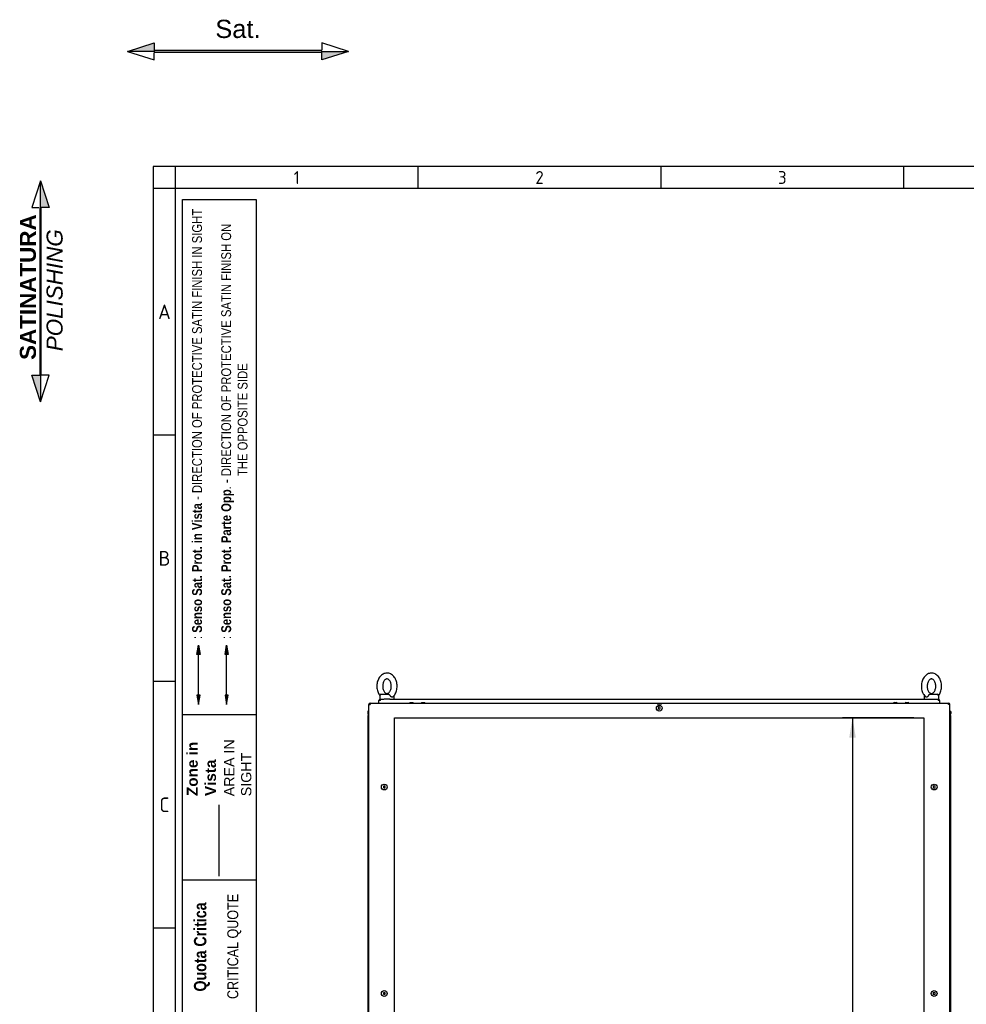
# Model space of a CAD drawing. Extents: x -12 to 412, y 11 to 308.
# Tile 4 of 10: x -12 to 118, y 173 to 308. Entities that reach past the tile are written whole.
import ezdxf
from ezdxf.lldxf.tags import DXFTag

# ---------------------------------------------------------------- set-up
doc = ezdxf.new("R2010")
doc.units = 0
doc.layers.get('0').update_dxf_attribs({"linetype": 'CONTINUOUS'})
for name, color, linetype in [('_TRANSLATION', 7, 'CONTINUOUS'), ('AE00100_03', 7, 'CONTINUOUS'), ('AE00219_03', 7, 'CONTINUOUS'), ('AE00715_01', 7, 'CONTINUOUS'), ('DEFAULT', 7, 'CONTINUOUS'), ('DV6__TRANSLATION', 7, 'CONTINUOUS'), ('F0000001_37', 7, 'CONTINUOUS'), ('M0000000_06', 7, 'CONTINUOUS'), ('M0000000_29', 7, 'CONTINUOUS'), ('M0000000_38', 7, 'CONTINUOUS'), ('M0000000_39', 7, 'CONTINUOUS'), ('M0000000_60', 7, 'CONTINUOUS')]:
    doc.layers.add(name, color=color, linetype=linetype)
doc.styles.add('SEACAD_ARIAL', font='arial.ttf')
doc.styles.add('SEACAD_ARIALI', font='ariali.ttf')
tags = doc.linetypes.add('CENTER2', pattern=[28.575, 19.05, -3.175, 3.175, -3.175]).pattern_tags.tags
tags[10:11] = [DXFTag(74, 4), DXFTag(75, 0), DXFTag(340, '0'), DXFTag(46, 0.0), DXFTag(50, 0.0), DXFTag(44, 0.0), DXFTag(45, 0.0)]
tags[8:9] = [DXFTag(74, 4), DXFTag(75, 0), DXFTag(340, '0'), DXFTag(46, 0.0), DXFTag(50, 0.0), DXFTag(44, 0.0), DXFTag(45, 0.0)]
tags[6:7] = [DXFTag(74, 4), DXFTag(75, 0), DXFTag(340, '0'), DXFTag(46, 0.0), DXFTag(50, 0.0), DXFTag(44, 0.0), DXFTag(45, 0.0)]
tags[4:5] = [DXFTag(74, 4), DXFTag(75, 0), DXFTag(340, '0'), DXFTag(46, 0.0), DXFTag(50, 0.0), DXFTag(44, 0.0), DXFTag(45, 0.0)]
tags = doc.linetypes.add('DASHDOT2', pattern=[12.7, 6.35, -3.175, 0, -3.175]).pattern_tags.tags
tags[10:11] = [DXFTag(74, 4), DXFTag(75, 0), DXFTag(340, '0'), DXFTag(46, 0.0), DXFTag(50, 0.0), DXFTag(44, 0.0), DXFTag(45, 0.0)]
tags[8:9] = [DXFTag(74, 4), DXFTag(75, 0), DXFTag(340, '0'), DXFTag(46, 0.0), DXFTag(50, 0.0), DXFTag(44, 0.0), DXFTag(45, 0.0)]
tags[6:7] = [DXFTag(74, 4), DXFTag(75, 0), DXFTag(340, '0'), DXFTag(46, 0.0), DXFTag(50, 0.0), DXFTag(44, 0.0), DXFTag(45, 0.0)]
tags[4:5] = [DXFTag(74, 4), DXFTag(75, 0), DXFTag(340, '0'), DXFTag(46, 0.0), DXFTag(50, 0.0), DXFTag(44, 0.0), DXFTag(45, 0.0)]
tags = doc.linetypes.add('HIDDEN2', pattern=[4.7625, 3.175, -1.5875]).pattern_tags.tags
tags[6:7] = [DXFTag(74, 4), DXFTag(75, 0), DXFTag(340, '0'), DXFTag(46, 0.0), DXFTag(50, 0.0), DXFTag(44, 0.0), DXFTag(45, 0.0)]
tags[4:5] = [DXFTag(74, 4), DXFTag(75, 0), DXFTag(340, '0'), DXFTag(46, 0.0), DXFTag(50, 0.0), DXFTag(44, 0.0), DXFTag(45, 0.0)]
doc.dimstyles.new('ISO', dxfattribs={"dimtxt": 2.75, "dimasz": 2.75, "dimexe": 1.375, "dimexo": 1.375, "dimgap": 0.6875, "dimtad": 1, "dimdec": 1, "dimlfac": 15, "dimtxsty": 'SEACAD_ARIAL', "dimblk1": '_SE_FILLED', "dimblk2": '_SE_FILLED', "dimsah": 1, "dimcen": 1.375, "dimazin": 3, "dimtfac": 0.7, "dimtdec": 3, "dimtmove": 0, "dimatfit": 3})

# ---------------------------------------------------------------- blocks, each defined once
blk = doc.blocks.new('SE5')
at = {"layer": 'AE00100_03', "color": 7, "linetype": 'CONTINUOUS'}
for p, q in [((41.52, 214.04), (41.88, 214.04)), ((43.12, 214.04), (43.48, 214.04)), ((107.92, 214.04), (108.28, 214.04)), ((109.52, 214.04), (109.88, 214.04))]:
    blk.add_line(p, q, dxfattribs=at)
for centre, start, end in [((41.52, 213.95), 90, 180), ((41.88, 213.95), 0, 90), ((43.12, 213.95), 90, 180), ((43.48, 213.95), 0, 90), ((107.92, 213.95), 90, 180), ((108.28, 213.95), 0, 90), ((109.52, 213.95), 90, 180), ((109.88, 213.95), 0, 90)]:
    blk.add_arc(centre, 0.0867, start, end, dxfattribs=at)
at = {"layer": 'AE00219_03', "color": 7, "linetype": 'CONTINUOUS'}
for p, q in [((75.7, 213.44), (75.56, 213.36)), ((75.56, 213.36), (75.56, 213.21)), ((75.56, 213.21), (75.7, 213.13)), ((75.83, 213.36), (75.7, 213.44)), ((75.7, 213.13), (75.83, 213.21)), ((75.83, 213.21), (75.83, 213.36)), ((37.96, 202.6), (37.83, 202.53)), ((37.83, 202.53), (37.83, 202.37)), ((37.83, 202.37), (37.96, 202.3)), ((38.1, 202.53), (37.96, 202.6)), ((37.96, 202.3), (38.1, 202.37)), ((38.1, 202.37), (38.1, 202.53)), ((113.43, 202.6), (113.3, 202.53)), ((113.3, 202.53), (113.3, 202.37)), ((113.3, 202.37), (113.43, 202.3)), ((113.56, 202.53), (113.43, 202.6)), ((113.43, 202.3), (113.56, 202.37)), ((113.56, 202.37), (113.56, 202.53)), ((37.96, 174.27), (37.83, 174.19)), ((37.83, 174.19), (37.83, 174.04)), ((37.83, 174.04), (37.96, 173.96)), ((38.1, 174.19), (37.96, 174.27)), ((37.96, 173.96), (38.1, 174.04)), ((38.1, 174.04), (38.1, 174.19)), ((113.43, 174.27), (113.3, 174.19)), ((113.3, 174.19), (113.3, 174.04)), ((113.3, 174.04), (113.43, 173.96)), ((113.56, 174.19), (113.43, 174.27)), ((113.43, 173.96), (113.56, 174.04)), ((113.56, 174.04), (113.56, 174.19)), ((37.96, 134.6), (37.83, 134.53)), ((37.83, 134.53), (37.83, 134.37)), ((37.83, 134.37), (37.96, 134.3)), ((38.1, 134.53), (37.96, 134.6)), ((37.96, 134.3), (38.1, 134.37)), ((38.1, 134.37), (38.1, 134.53)), ((113.43, 134.6), (113.3, 134.53)), ((113.3, 134.53), (113.3, 134.37)), ((113.3, 134.37), (113.43, 134.3)), ((113.56, 134.53), (113.43, 134.6)), ((113.43, 134.3), (113.56, 134.37)), ((113.56, 134.37), (113.56, 134.53)), ((37.96, 106.27), (37.83, 106.19)), ((37.83, 106.19), (37.83, 106.04)), ((37.83, 106.04), (37.96, 105.96)), ((38.1, 106.19), (37.96, 106.27)), ((37.96, 105.96), (38.1, 106.04)), ((38.1, 106.04), (38.1, 106.19)), ((113.43, 106.27), (113.3, 106.19)), ((113.3, 106.19), (113.3, 106.04)), ((113.3, 106.04), (113.43, 105.96)), ((113.56, 106.19), (113.43, 106.27)), ((113.43, 105.96), (113.56, 106.04)), ((113.56, 106.04), (113.56, 106.19)), ((75.7, 95.44), (75.56, 95.36)), ((75.56, 95.36), (75.56, 95.21)), ((75.56, 95.21), (75.7, 95.13)), ((75.83, 95.36), (75.7, 95.44)), ((75.7, 95.13), (75.83, 95.21)), ((75.83, 95.21), (75.83, 95.36))]:
    blk.add_line(p, q, dxfattribs=at)
for centre in [(75.7, 213.28), (37.96, 202.45), (113.43, 202.45), (37.96, 174.12), (113.43, 174.12), (37.96, 134.45), (113.43, 134.45), (37.96, 106.12), (113.43, 106.12), (75.7, 95.28)]:
    blk.add_circle(centre, 0.4, dxfattribs=at)
at = {"layer": 'AE00715_01', "color": 7, "linetype": 'CONTINUOUS'}
for p, q in [((37.33, 214.98), (37.33, 214.52)), ((37.53, 215.18), (38.55, 215.18)), ((39.33, 214.52), (39.33, 214.98)), ((112.06, 214.98), (112.06, 214.52)), ((112.84, 215.18), (113.86, 215.18)), ((114.06, 214.52), (114.06, 214.98)), ((37.41, 214.52), (37.33, 214.52)), ((38.73, 214.52), (37.93, 214.52)), ((112.66, 214.52), (113.46, 214.52)), ((113.98, 214.52), (114.06, 214.52))]:
    blk.add_line(p, q, dxfattribs=at)
for centre, start, end in [((37.53, 214.98), 90, 180), ((39.13, 214.98), 0, 11.0815), ((112.26, 214.98), 167.5104, 180), ((113.86, 214.98), 0, 90)]:
    blk.add_arc(centre, 0.2, start, end, dxfattribs=at)
for points, knots in [([(38.33, 218.08), (38.27, 218.08), (38.14, 218.08), (37.92, 218.01), (37.69, 217.9), (37.48, 217.73), (37.3, 217.52), (37.15, 217.26), (37.04, 216.97), (36.96, 216.66), (36.93, 216.34), (36.95, 216.01), (37.01, 215.7), (37.11, 215.39), (37.23, 215.18), (37.31, 215.05), (37.33, 215.02)], [0, 0, 0, 0, 0.044387, 0.111752, 0.179215, 0.2478057, 0.3180732, 0.3899179, 0.4628095, 0.5361924, 0.6097275, 0.6834197, 0.7573698, 0.8316848, 0.9064352, 0.9371735, 0.9371735, 0.9371735, 0.9371735]), ([(39.16, 214.84), (39.21, 214.89), (39.32, 215), (39.47, 215.23), (39.59, 215.5), (39.68, 215.81), (39.72, 216.13), (39.72, 216.45), (39.68, 216.78), (39.59, 217.09), (39.45, 217.37), (39.28, 217.62), (39.07, 217.82), (38.84, 217.97), (38.58, 218.07), (38.42, 218.08), (38.33, 218.08)], [0, 0, 0, 0, 0.05154, 0.122953, 0.195596, 0.268886, 0.342387, 0.416028, 0.4899, 0.564096, 0.638721, 0.713681, 0.7884, 0.861955, 0.933481, 1, 1, 1, 1]), ([(113.06, 218.08), (113, 218.08), (112.87, 218.08), (112.65, 218.01), (112.42, 217.9), (112.22, 217.73), (112.03, 217.52), (111.88, 217.26), (111.77, 216.97), (111.7, 216.66), (111.67, 216.34), (111.68, 216.01), (111.74, 215.7), (111.84, 215.39), (111.99, 215.12), (112.13, 214.93), (112.21, 214.86), (112.23, 214.84)], [0, 0, 0, 0, 0.044381, 0.111738, 0.179192, 0.247774, 0.318032, 0.389867, 0.46275, 0.536123, 0.609649, 0.683331, 0.757272, 0.831577, 0.906318, 0.981266, 1, 1, 1, 1]), ([(114.06, 215.02), (114.11, 215.08), (114.21, 215.24), (114.33, 215.5), (114.41, 215.81), (114.46, 216.13), (114.45, 216.45), (114.41, 216.78), (114.32, 217.09), (114.19, 217.37), (114.01, 217.62), (113.8, 217.82), (113.57, 217.97), (113.31, 218.07), (113.15, 218.08), (113.06, 218.08)], [0.062023, 0.062023, 0.062023, 0.062023, 0.1231072, 0.1957373, 0.269014, 0.3425027, 0.4161307, 0.4899893, 0.5641728, 0.6387849, 0.713731, 0.7884372, 0.8619797, 0.9334923, 1, 1, 1, 1]), ([(38.33, 217.28), (38.35, 217.28), (38.39, 217.28), (38.48, 217.25), (38.59, 217.18), (38.71, 217.05), (38.81, 216.87), (38.88, 216.66), (38.92, 216.43), (38.92, 216.19), (38.89, 215.96), (38.83, 215.74), (38.74, 215.56), (38.63, 215.42), (38.52, 215.33), (38.41, 215.29), (38.31, 215.28), (38.2, 215.3), (38.09, 215.37), (37.98, 215.48), (37.88, 215.64), (37.8, 215.85), (37.75, 216.07), (37.73, 216.31), (37.76, 216.55), (37.81, 216.77), (37.9, 216.96), (38, 217.11), (38.11, 217.21), (38.23, 217.27), (38.29, 217.28), (38.33, 217.28)], [0, 0, 0, 0, 0.0167, 0.054176, 0.08804, 0.12429, 0.159162, 0.193798, 0.22847, 0.263235, 0.297979, 0.332496, 0.366686, 0.400643, 0.434741, 0.469967, 0.508671, 0.547705, 0.581965, 0.61477, 0.649771, 0.684426, 0.719069, 0.753816, 0.788581, 0.823176, 0.857456, 0.891448, 0.925455, 0.960214, 1, 1, 1, 1]), ([(113.06, 217.28), (113.08, 217.28), (113.13, 217.28), (113.21, 217.25), (113.33, 217.18), (113.44, 217.05), (113.54, 216.87), (113.61, 216.66), (113.65, 216.43), (113.66, 216.19), (113.62, 215.96), (113.56, 215.74), (113.47, 215.56), (113.36, 215.42), (113.25, 215.33), (113.14, 215.29), (113.04, 215.28), (112.94, 215.3), (112.82, 215.37), (112.71, 215.48), (112.61, 215.64), (112.53, 215.85), (112.48, 216.07), (112.47, 216.31), (112.49, 216.55), (112.55, 216.77), (112.63, 216.96), (112.73, 217.11), (112.85, 217.21), (112.96, 217.27), (113.02, 217.28), (113.06, 217.28)], [0, 0, 0, 0, 0.0167, 0.054176, 0.08804, 0.12429, 0.159162, 0.193798, 0.22847, 0.263235, 0.297979, 0.332496, 0.366686, 0.400643, 0.434741, 0.469967, 0.508671, 0.547705, 0.581965, 0.61477, 0.649771, 0.684426, 0.719069, 0.753816, 0.788581, 0.823176, 0.857456, 0.891448, 0.925455, 0.960214, 1, 1, 1, 1]), ([(38.55, 215.18), (38.56, 215.18), (38.57, 215.18), (38.58, 215.18), (38.59, 215.17), (38.61, 215.16), (38.62, 215.16), (38.64, 215.14), (38.65, 215.13), (38.66, 215.11), (38.67, 215.1), (38.69, 215.08), (38.7, 215.07), (38.72, 215.03), (38.74, 215.01), (38.75, 214.98)], [0, 0, 0, 0, 0.125, 0.125, 0.25, 0.25, 0.375, 0.375, 0.5, 0.5, 0.625, 0.625, 0.75, 0.75, 1, 1, 1, 1]), ([(39.16, 214.84), (39.15, 214.83), (39.15, 214.82), (39.13, 214.81), (39.12, 214.8), (39.1, 214.8), (39.09, 214.79), (39.06, 214.79), (39.05, 214.79), (39.02, 214.79), (39.01, 214.79), (38.99, 214.79), (38.97, 214.8), (38.95, 214.8), (38.93, 214.81), (38.91, 214.82), (38.89, 214.83), (38.85, 214.86), (38.83, 214.88), (38.8, 214.91), (38.79, 214.93), (38.77, 214.95), (38.76, 214.97), (38.75, 214.98)], [0.2551356, 0.2551356, 0.2551356, 0.2551356, 0.3125, 0.3125, 0.375, 0.375, 0.4375, 0.4375, 0.5, 0.5, 0.5625, 0.5625, 0.625, 0.625, 0.6875, 0.6875, 0.75, 0.75, 0.875, 0.875, 0.9375, 0.9375, 1, 1, 1, 1]), ([(112.64, 214.98), (112.63, 214.95), (112.61, 214.93), (112.56, 214.88), (112.54, 214.86), (112.5, 214.83), (112.49, 214.82), (112.46, 214.81), (112.45, 214.8), (112.42, 214.8), (112.41, 214.79), (112.38, 214.79), (112.37, 214.79), (112.34, 214.79), (112.33, 214.79), (112.31, 214.79), (112.3, 214.8), (112.28, 214.8), (112.27, 214.81), (112.25, 214.82), (112.24, 214.83), (112.23, 214.84)], [0, 0, 0, 0, 0.125, 0.125, 0.25, 0.25, 0.3125, 0.3125, 0.375, 0.375, 0.4375, 0.4375, 0.5, 0.5, 0.5625, 0.5625, 0.625, 0.625, 0.6875, 0.6875, 0.7462707, 0.7462707, 0.7462707, 0.7462707]), ([(112.64, 214.98), (112.66, 215.01), (112.67, 215.03), (112.7, 215.07), (112.7, 215.08), (112.72, 215.1), (112.73, 215.11), (112.75, 215.13), (112.76, 215.14), (112.77, 215.16), (112.78, 215.16), (112.8, 215.17), (112.81, 215.18), (112.83, 215.18), (112.83, 215.18), (112.84, 215.18)], [0, 0, 0, 0, 0.25, 0.25, 0.375, 0.375, 0.5, 0.5, 0.625, 0.625, 0.75, 0.75, 0.875, 0.875, 1, 1, 1, 1])]:
    blk.add_open_spline(points, degree=3, knots=knots, dxfattribs=at)
at = {"layer": 'DV6__TRANSLATION', "color": 7, "linetype": 'CENTER2'}
for p, q in [((39.36, 96.62), (39.36, 211.95)), ((39.36, 211.95), (112.03, 211.95)), ((112.03, 211.95), (112.03, 96.62)), ((112.03, 96.62), (39.36, 96.62))]:
    blk.add_line(p, q, dxfattribs=at)
at = {"layer": 'F0000001_37', "color": 7, "linetype": 'CONTINUOUS'}
for p, q in [((35.83, 94.8), (35.83, 213.76)), ((35.83, 213.76), (36.02, 213.76)), ((36.02, 213.95), (115.38, 213.95)), ((36.02, 213.95), (36.02, 213.95)), ((115.38, 213.95), (115.38, 213.95)), ((115.56, 213.76), (115.38, 213.76)), ((115.56, 94.8), (115.56, 213.76)), ((35.83, 94.8), (36.02, 94.8)), ((36.02, 94.62), (115.38, 94.62)), ((36.02, 94.62), (36.02, 94.62)), ((115.56, 94.8), (115.38, 94.8)), ((115.38, 94.62), (115.38, 94.62))]:
    blk.add_line(p, q, dxfattribs=at)
for centre, radius, start, end in [((36.02, 213.76), 0.187, 90, 180), ((47.62, 213.77), 11.6, 179.1297, 180.0518), ((75.7, 213.28), 0.558, 59.3255, 120.6745), ((115.38, 213.76), 0.187, 0, 90), ((105.11, 213.78), 10.27, 359.8886, 0.9299), ((36.02, 94.8), 0.187, 180, 270), ((46.29, 94.78), 10.27, 179.8886, 180.9299), ((75.7, 95.28), 0.558, 239.3255, 300.6745), ((105.11, 94.78), 10.27, 359.0701, 0.1114), ((115.38, 94.8), 0.187, 270, 360)]:
    blk.add_arc(centre, radius, start, end, dxfattribs=at)
at = {"layer": 'M0000000_06', "color": 7, "linetype": 'CONTINUOUS'}
for p, q in [((37.35, 94.62), (37.35, 94.45)), ((37.4, 94.45), (37.4, 94.62)), ((38.9, 94.45), (38.9, 94.62)), ((38.96, 94.45), (38.96, 94.62)), ((112.43, 94.62), (112.43, 94.45)), ((112.5, 94.62), (112.5, 94.45)), ((114, 94.62), (114, 94.45)), ((114.05, 94.45), (114.05, 94.62)), ((38.9, 94.28), (37.56, 94.28)), ((37.56, 94.23), (37.83, 94.23)), ((37.83, 94.17), (37.83, 94.28)), ((37.96, 94.15), (37.85, 94.15)), ((38.7, 94.15), (37.96, 94.15)), ((38.81, 94.15), (38.7, 94.15)), ((38.83, 94.17), (38.83, 94.28)), ((38.83, 94.23), (38.9, 94.23)), ((38.9, 94.23), (38.9, 94.45)), ((38.9, 94.23), (38.96, 94.23)), ((38.96, 94.23), (38.96, 94.45)), ((112.43, 94.45), (112.43, 94.23)), ((112.5, 94.23), (112.43, 94.23)), ((112.5, 94.45), (112.5, 94.23)), ((113.83, 94.28), (112.5, 94.28)), ((112.5, 94.23), (112.56, 94.23)), ((112.56, 94.17), (112.56, 94.28)), ((112.7, 94.15), (112.58, 94.15)), ((113.43, 94.15), (112.7, 94.15)), ((113.55, 94.15), (113.43, 94.15)), ((113.56, 94.17), (113.56, 94.28)), ((113.56, 94.23), (113.83, 94.23))]:
    blk.add_line(p, q, dxfattribs=at)
for centre, radius, start, end in [((37.56, 94.45), 0.217, 180, 270), ((37.56, 94.45), 0.167, 180, 270), ((37.85, 94.17), 0.0167, 180, 270), ((38.81, 94.17), 0.0167, 270, 0), ((112.58, 94.17), 0.0167, 180, 270), ((113.55, 94.17), 0.0167, 270, 0), ((113.83, 94.45), 0.167, 270, 0), ((113.83, 94.45), 0.217, 270, 0)]:
    blk.add_arc(centre, radius, start, end, dxfattribs=at)
at = {"layer": 'M0000000_29', "color": 7, "linetype": 'CONTINUOUS'}
for p, q in [((35.7, 212.28), (35.7, 96.28)), ((35.83, 212.28), (35.7, 212.28)), ((115.56, 212.28), (115.7, 212.28)), ((115.7, 96.28), (115.7, 212.28)), ((35.83, 96.28), (35.7, 96.28)), ((115.56, 96.28), (115.7, 96.28))]:
    blk.add_line(p, q, dxfattribs=at)
at = {"layer": 'M0000000_38', "color": 7, "linetype": 'CONTINUOUS'}
blk.add_line((112.43, 94.28), (38.96, 94.28), dxfattribs=at)
at = {"layer": 'M0000000_39', "color": 7, "linetype": 'CONTINUOUS'}
for p, q in [((35.7, 212.8), (35.7, 212.53)), ((35.78, 212.53), (35.78, 212.8)), ((35.78, 212.8), (35.78, 212.54)), ((115.61, 212.8), (115.61, 212.54)), ((115.62, 212.53), (115.62, 212.8)), ((115.7, 212.8), (115.7, 212.53)), ((35.7, 95.77), (35.7, 96.04)), ((35.78, 96.04), (35.78, 95.77)), ((35.78, 95.77), (35.78, 96.03)), ((115.61, 95.77), (115.61, 96.03)), ((115.62, 96.04), (115.62, 95.77)), ((115.7, 95.77), (115.7, 96.04))]:
    blk.add_line(p, q, dxfattribs=at)
for centre, radius, start, end in [((35.78, 212.8), 0.0833, 53.1301, 180), ((35.94, 212.53), 0.247, 180, 242.6478), ((35.78, 212.8), 0.00333, 0, 180), ((35.95, 212.54), 0.167, 180, 223.9455), ((35.94, 212.53), 0.167, 180, 227.1564), ((115.61, 212.8), 0.0833, 0, 126.8699), ((115.44, 212.54), 0.167, 316.0545, 0), ((115.45, 212.53), 0.247, 297.3522, 0), ((115.45, 212.53), 0.167, 312.8436, 0), ((115.61, 212.8), 0.00333, 0, 180), ((35.94, 96.04), 0.247, 117.3522, 180), ((35.94, 96.04), 0.167, 132.8436, 180), ((35.95, 96.03), 0.167, 136.0545, 180), ((115.45, 96.04), 0.247, 0, 62.6478), ((115.45, 96.04), 0.167, 0, 47.1564), ((115.44, 96.03), 0.167, 0, 43.9455), ((35.78, 95.77), 0.0833, 180, 306.8699), ((35.78, 95.77), 0.00333, 180, 0), ((115.61, 95.77), 0.0833, 233.1301, 0), ((115.61, 95.77), 0.00333, 180, 0)]:
    blk.add_arc(centre, radius, start, end, dxfattribs=at)
at = {"layer": 'M0000000_60', "color": 7, "linetype": 'CONTINUOUS'}
for p, q in [((37.23, 214.34), (37.23, 214.33)), ((37.23, 213.95), (37.23, 214.33)), ((37.23, 214.33), (37.23, 214.33)), ((37.42, 214.52), (37.92, 214.52)), ((37.42, 214.33), (37.42, 214.52)), ((38.74, 214.52), (112.66, 214.52)), ((113.47, 214.52), (113.98, 214.52)), ((113.98, 214.52), (113.98, 214.33)), ((114.16, 214.33), (114.16, 214.34)), ((114.16, 214.33), (114.16, 213.95))]:
    blk.add_line(p, q, dxfattribs=at)
for centre, radius, start, end in [((37.42, 214.33), 0.187, 90.0029, 179.9971), ((37.41, 202.73), 11.6, 89.9482, 90.8683), ((113.98, 214.33), 0.187, 3.264, 90), ((114, 203.89), 10.44, 89.0833, 90.1028)]:
    blk.add_arc(centre, radius, start, end, dxfattribs=at)
blk = doc.blocks.new('SAT')
at = {"linetype": 'CONTINUOUS'}
for points in [[(-15.18, -1.89), (-11.5, -1.89), (-11.5, -0.72)], [(11.5, -2), (11.5, -1.78), (-11.5, -1.78), (-11.5, -2)], [(15.18, -1.89), (11.5, -1.89), (11.5, -3.06)]]:
    blk.add_hatch(color=7, dxfattribs=at).paths.add_polyline_path(points)
at = {"color": 7, "linetype": 'CONTINUOUS'}
for p, q in [((15.18, -1.89), (11.5, -0.72)), ((11.5, -0.72), (11.5, -1.68)), ((-15.18, -1.89), (-11.5, -3.06)), ((-11.5, -3.06), (-11.5, -2.1))]:
    blk.add_line(p, q, dxfattribs=at)
for points in [[(-15.18, -1.89), (-11.5, -0.72), (-11.5, -1.89), (-15.18, -1.89)], [(11.5, -2), (11.5, -1.78), (-11.5, -1.78), (-11.5, -2), (11.5, -2)], [(15.18, -1.89), (11.5, -3.06), (11.5, -1.89), (15.18, -1.89)]]:
    blk.add_lwpolyline(points, dxfattribs=at)
at = {"insert": (0, -0.09), "char_height": 2.5, "width": 6.25, "attachment_point": 8}
blk.add_mtext('{\\fArial|b0||i0||c0|p34;\\C7;\\H2.5;\\W1.;Sat.}', dxfattribs=at)
blk = doc.blocks.new('DMBLK137')
at = {"layer": '_TRANSLATION', "linetype": 'CONTINUOUS'}
for points in [[(101.77, 209.2), (102.68, 209.2), (102.23, 211.95)], [(101.77, 99.37), (102.23, 96.62), (102.68, 99.37)]]:
    blk.add_hatch(color=7, dxfattribs=at).paths.add_polyline_path(points)
at = {"layer": '_TRANSLATION', "color": 7, "linetype": 'CONTINUOUS'}
for p, q in [((110.65, 211.95), (100.85, 211.95)), ((102.23, 211.95), (102.23, 96.62)), ((110.65, 96.62), (100.85, 96.62))]:
    blk.add_line(p, q, dxfattribs=at)
at = {"layer": '_TRANSLATION', "color": 7, "linetype": 'CONTINUOUS', "style": 'SEACAD_ARIALI'}
blk.add_text('1730', height=2.75, rotation=90, dxfattribs=at).set_placement((101.54, 150.01))
blk = doc.blocks.new('_SE_FILLED')
at = {"color": 0}
blk.add_line((0, 0), (-1, 0), dxfattribs=at)
blk.add_solid([(0, 0), (-1, -0.1665), (-1, 0.1665), (0, 0)], dxfattribs=at)
blk = doc.blocks.new('BLOCCO2')
at = {"linetype": 'CONTINUOUS'}
for points in [[(-0.11, 14.87), (-0.11, 11.19), (1.06, 11.19)], [(0, 11.19), (-0.22, 11.19), (-0.22, -11.81), (0, -11.81)], [(-0.11, -15.49), (-0.11, -11.81), (-1.28, -11.81)]]:
    blk.add_hatch(color=7, dxfattribs=at).paths.add_polyline_path(points)
at = {"color": 7, "linetype": 'CONTINUOUS'}
for p, q in [((-0.11, 14.87), (-1.28, 11.19)), ((-1.28, 11.19), (-0.32, 11.19)), ((1.06, -11.81), (-0.11, -11.81)), ((-0.11, -15.49), (1.06, -11.81))]:
    blk.add_line(p, q, dxfattribs=at)
for points in [[(-0.11, 14.87), (1.06, 11.19), (-0.11, 11.19), (-0.11, 14.87)], [(0, 11.19), (-0.22, 11.19), (-0.22, -11.81), (0, -11.81), (0, 11.19)], [(-0.11, -15.49), (-1.28, -11.81), (-0.11, -11.81), (-0.11, -15.49)]]:
    blk.add_lwpolyline(points, dxfattribs=at)
at = {"layer": '_TRANSLATION', "insert": (0.01, -0.16), "char_height": 2.2, "width": 23.2647, "attachment_point": 5, "rotation": 90}
blk.add_mtext('{\\fArial|b0||i0||c0|p34;\\C7;\\H2.2;\\W1.; }{\\fArial|b1||i0||c0|p34;\\C7;\\H2.2;\\W1.;SATINATURA \\P}{\\fArial|b0||i1||c0|p34;\\C7;\\H2.2;\\W1.;POLISHING}', dxfattribs=at)

msp = doc.modelspace()

# ---------------------------------------------------------------- hatches: boundary and pattern name
at = {"linetype": 'CONTINUOUS'}
for points in [[(12.2434, 220.6281), (12.6795, 220.6281), (12.4615, 221.9365)], [(16.1006, 220.6281), (16.5367, 220.6281), (16.3186, 221.9365)], [(12.2434, 215.0672), (12.4615, 213.7588), (12.6795, 215.0672)], [(16.1006, 215.0672), (16.3186, 213.7588), (16.5367, 215.0672)]]:
    msp.add_hatch(color=7, dxfattribs=at).paths.add_polyline_path(points)

# ---------------------------------------------------------------- linework, layer by layer
at = {"color": 7, "linetype": 'CONTINUOUS'}
for p, q in [((6.2345, 287.5885), (6.2345, 10.9591)), ((412.092, 287.5885), (6.2345, 287.5885)), ((42.5799, 287.5885), (42.5799, 284.5597)), ((75.8966, 287.5885), (75.8966, 284.5597)), ((109.2132, 287.5885), (109.2132, 284.5597)), ((9.2632, 250.7382), (6.2345, 250.7382)), ((12.4615, 215.0672), (12.4615, 220.6281)), ((9.2632, 216.9167), (6.2345, 216.9167)), ((20.3688, 212.3477), (10.2728, 212.3477)), ((20.3688, 189.6477), (10.2728, 189.6477)), ((20.3688, 189.6477), (10.2728, 189.6477)), ((9.2632, 183.0953), (6.2345, 183.0953))]:
    msp.add_line(p, q, dxfattribs=at)
at = {"color": 7, "linetype": 'HIDDEN2'}
msp.add_line((16.3186, 215.0672), (16.3186, 220.6281), dxfattribs=at)
at = {"color": 7, "linetype": 'DASHDOT2'}
msp.add_line((15.2777, 190.2098), (15.2777, 200.0231), dxfattribs=at)
at = {"color": 7, "linetype": 'CONTINUOUS'}
for points in [[(12.2434, 220.6281), (12.4615, 221.9365), (12.6795, 220.6281), (12.2434, 220.6281)], [(16.1006, 220.6281), (16.3186, 221.9365), (16.5367, 220.6281), (16.1006, 220.6281)], [(12.2434, 215.0672), (12.4615, 213.7588), (12.6795, 215.0672), (12.2434, 215.0672)], [(16.1006, 215.0672), (16.3186, 213.7588), (16.5367, 215.0672), (16.1006, 215.0672)]]:
    msp.add_lwpolyline(points, dxfattribs=at)
at = {"layer": 'DEFAULT', "color": 7, "linetype": 'CONTINUOUS'}
for p, q in [((9.2632, 287.5885), (9.2632, 10.9591)), ((412.092, 284.5597), (6.2345, 284.5597)), ((10.2728, 28.5002), (10.2728, 283.0453)), ((10.2728, 283.0453), (20.3688, 283.0453)), ((20.3688, 283.0453), (20.3688, 28.5002))]:
    msp.add_line(p, q, dxfattribs=at)

# ---------------------------------------------------------------- block references
at = {"layer": '_TRANSLATION', "color": 7}
for name, p in [('SAT', (17.8767, 305.2794)), ('BLOCCO2', (-9.1161, 270.7739))]:
    msp.add_blockref(name, p, dxfattribs=at)
at = {"layer": '_TRANSLATION'}
msp.add_blockref('SE5', (0, 0), dxfattribs=at)

# ---------------------------------------------------------------- texts
for s, insert, char_height, width, attachment_point in [('{\\fSolid Edge ANSI|b0||i0||c0|p34;\\C7;\\H1.766793;\\W1.;1}', (25.9517, 286.074), 1.766793, 1.987652, 5), ('{\\fSolid Edge ANSI|b0||i0||c0|p34;\\C7;\\H1.766793;\\W1.;2}', (59.2684, 285.1957), 1.766793, 1.987652, 8), ('{\\fSolid Edge ANSI|b0||i0||c0|p34;\\C7;\\H1.766793;\\W1.;3}', (92.585, 285.1957), 1.766793, 1.987652, 8), ('{\\fSolid Edge ANSI|b0||i0||c0|p34;\\C7;\\H2.019192;\\W1.;A}', (7.7833, 266.6451), 2.019192, 2.271601, 8), ('{\\fSolid Edge ANSI|b0||i0||c0|p34;\\C7;\\H2.019192;\\W1.;B}', (7.7871, 232.8236), 2.019192, 2.524, 8), ('{\\fSolid Edge ANSI|b0||i0||c0|p34;\\C7;\\H2.019192;\\W1.;C}', (7.7852, 199.0021), 2.019192, 2.3978, 8)]:
    msp.add_mtext(s, dxfattribs=dict(insert=insert, char_height=char_height, width=width, attachment_point=attachment_point))
at = {"attachment_point": 7, "rotation": 90}
for s, insert, char_height, width in [('{\\fArial Narrow|b0||i0||c0|p34;\\C7;\\H1.35;\\W1.;: }{\\fArial Narrow|b1||i0||c0|p34;\\C7;\\H1.35;\\W1.;Senso Sat. Prot. in Vista }{\\fArial Narrow|b0||i0||c0|p34;\\C7;\\H1.35;\\W1.;- DIRECTION OF PROTECTIVE SATIN FINISH IN SIGHT}', (12.9592, 222.7545), 1.35, 58.957329), ('{\\fArial Narrow|b0||i0||c0|p34;\\C7;\\H1.35;\\W1.;: }{\\fArial Narrow|b1||i0||c0|p34;\\C7;\\H1.35;\\W1.;Senso Sat. Prot. Parte Opp}{\\fArial Narrow|b0||i0||c0|p34;\\C7;\\H1.35;\\W1.;. - DIRECTION OF PROTECTIVE SATIN FINISH ON\\P}{\\fArial Narrow|b0||i0||c0|p34;\\C7;\\H1.35;\\W1.;                                                    THE OPPOSITE SIDE}', (19.2043, 222.7614), 1.35, 61.020568), ('{\\fArial|b1||i0||c0|p34;\\C7;\\H1.5;\\W1.;Zone in\\P}{\\fArial|b1||i0||c0|p34;\\C7;\\H1.5;\\W1.;Vista}', (14.8776, 201.2078), 1.5, 8.053202), ('{\\fArial|b0||i0||c0|p34;\\C7;\\H1.4;\\W1.;AREA IN\\P}{\\fArial|b0||i0||c0|p34;\\C7;\\H1.4;\\W1.;SIGHT}', (19.7282, 201.1805), 1.4, 8.099166), ('{\\fArial Narrow|b1||i0||c0|p34;\\C7;\\H1.7;\\W1.;Quota Critica}', (14.0241, 174.3883), 1.7, 12.747257), ('{\\fArial Narrow|b0||i0||c0|p34;\\C7;\\H1.5;\\W1.;CRITICAL QUOTE}', (18.3274, 173.3632), 1.5, 14.774532)]:
    msp.add_mtext(s, dxfattribs=dict(at, insert=insert, char_height=char_height, width=width))

# ---------------------------------------------------------------- dimensions: what is measured, and where the dimension line sits
at = {"layer": '_TRANSLATION', "color": 7, "linetype": 'CONTINUOUS'}
dim = msp.add_linear_dim(base=(102.2253, 211.9509), p1=(112.03, 211.9509), p2=(112.03, 96.6176), angle=270, text='\\A1;<>', dimstyle='ISO', dxfattribs=at)
dim.commit()
dim.dimension.update_dxf_attribs({"geometry": 'DMBLK137', "text_midpoint": (102.2253, 154.2842), "dimtype": 161})

doc.saveas('drawing.dxf')
